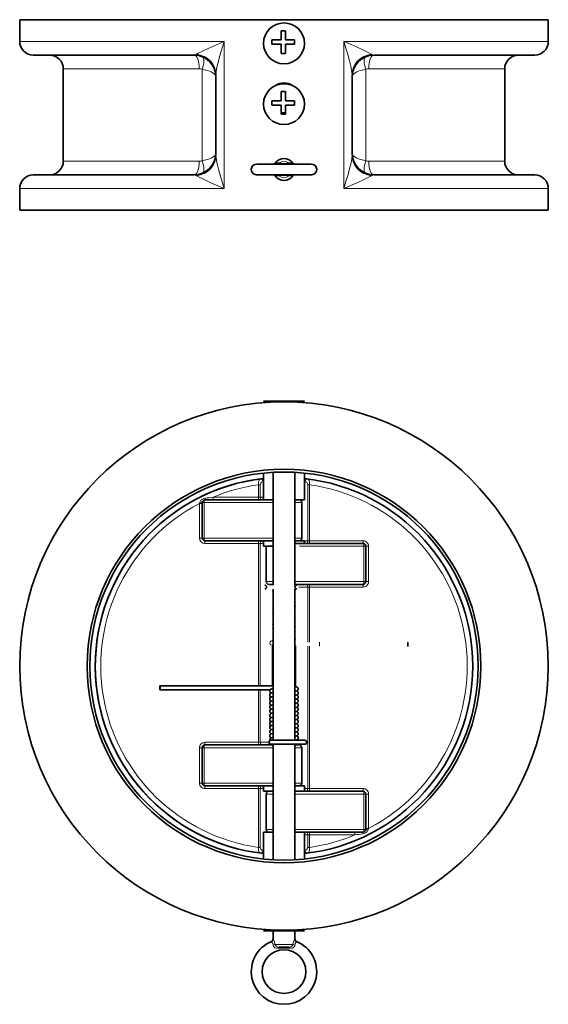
# Model space of a CAD drawing. Extents: x 206 to 964, y 94 to 780.
# Tile 2 of 4: x 498 to 692, y 94 to 455. Entities that reach past the tile are written whole.
import ezdxf

# ---------------------------------------------------------------- set-up
doc = ezdxf.new("R2010")
doc.units = 0

msp = doc.modelspace()

# ---------------------------------------------------------------- linework, layer by layer
at = {"color": 7, "lineweight": 35}
for p, q in [((497.5, 455.5), (679.625488, 455.5)), ((502.5, 442.5), (561.5, 442.5)), ((627.5, 442.5), (675.23761, 442.5)), ((513.5, 437.5), (513.5, 403.5)), ((569.5, 405.725189), (569.5, 435.274811)), ((619.5, 435.274811), (619.5, 405.725189)), ((675.5, 437.5), (675.5, 403.5)), ((502.5, 398.5), (561.5, 398.5)), ((627.5, 398.5), (675.23761, 398.5)), ((497.5, 385.5), (679.625488, 385.5)), ((590.5, 289.273407), (590.5, 247.885773)), ((598.5, 289.273407), (598.5, 247.885773)), ((590.5, 279.135773), (565.5, 279.135773)), ((587.842896, 264.135773), (565.5, 264.135773)), ((623.5, 263.135773), (598.5, 263.135773)), ((590.5, 246.385773), (590.5, 190.885773)), ((598.5, 248.135773), (623.5, 248.135773)), ((598.5, 246.385773), (598.5, 190.885773)), ((565.5, 189.135773), (590.499939, 189.135773)), ((590.5, 189.385773), (590.5, 146.998138)), ((598.5, 189.385773), (598.5, 146.998138)), ((565.5, 174.135773), (590.499939, 174.135773)), ((598.5, 172.135773), (623.5, 172.135773)), ((601.157104, 157.135773), (623.5, 157.135773))]:
    msp.add_line(p, q, dxfattribs=at)
at = {"color": 7, "lineweight": 35, "ltscale": 0.2}
for p, q in [((497.5, 455.5), (497.5, 447.5)), ((691.5, 455.5), (691.5, 447.5)), ((497.5, 393.5), (497.5, 385.5)), ((691.5, 393.5), (691.5, 385.5))]:
    msp.add_line(p, q, dxfattribs=at)
at = {"color": 7, "lineweight": 35, "ltscale": 0.296863}
for p, q in [((679.625488, 455.5), (691.5, 455.5)), ((679.625488, 385.5), (691.5, 385.5))]:
    msp.add_line(p, q, dxfattribs=at)
at = {"color": 7, "lineweight": 35, "ltscale": 0.085}
for p, q in [((593.413452, 451.450775), (593.413452, 448.050781)), ((595.013428, 451.450775), (595.013428, 448.050781)), ((593.413452, 446.450775), (593.413452, 443.050781)), ((595.013428, 446.450775), (595.013428, 443.050781)), ((593.413452, 429.150757), (593.413452, 425.750763)), ((595.013428, 429.150757), (595.013428, 425.750763)), ((593.413452, 424.150757), (593.413452, 420.750763)), ((595.013428, 424.150757), (595.013428, 420.750763))]:
    msp.add_line(p, q, dxfattribs=at)
at = {"color": 7, "lineweight": 35, "ltscale": 0.039999}
for p, q in [((595.013428, 451.450775), (593.413452, 451.450775)), ((595.013428, 443.050781), (593.413452, 443.050781)), ((595.013428, 429.150757), (593.413452, 429.150757)), ((595.013428, 420.750763), (593.413452, 420.750763))]:
    msp.add_line(p, q, dxfattribs=at)
at = {"color": 7, "lineweight": 13}
for p, q in [((497.5, 447.5), (572.596802, 447.5)), ((572.596802, 393.5), (572.596802, 447.5)), ((616.403198, 447.5), (616.403198, 393.5)), ((616.403198, 447.5), (679.625488, 447.5)), ((513.5, 437.5), (563.418579, 437.5)), ((564.466309, 437.286163), (564.466309, 403.713837)), ((624.533691, 437.286163), (624.533691, 403.713837)), ((625.581421, 437.5), (665.584167, 437.5)), ((513.5, 403.5), (563.418579, 403.5)), ((625.581421, 403.5), (665.584167, 403.5)), ((497.5, 393.5), (572.596802, 393.5)), ((616.403198, 393.5), (679.625488, 393.5)), ((603.207092, 264.135773), (603.207092, 284.723572)), ((603.914185, 264.135773), (603.914185, 284.723572)), ((590.5, 278.135773), (565.149109, 278.135773)), ((590.5, 265.135773), (565.149109, 265.135773)), ((585.085815, 210.885773), (585.085815, 263.135773)), ((585.792908, 210.885773), (585.792908, 263.135773)), ((623.850891, 262.135773), (600.217102, 262.135773)), ((598.5, 249.135773), (623.850891, 249.135773)), ((603.207092, 226.95578), (603.207092, 247.135773)), ((603.914185, 226.932571), (603.914185, 247.135773)), ((603.207092, 173.135773), (603.207092, 225.430176)), ((603.914185, 173.135773), (603.914185, 225.419174)), ((565.149109, 188.135773), (590.5, 188.135773)), ((565.149109, 175.135773), (590.5, 175.135773)), ((585.085815, 151.547974), (585.085815, 173.135773)), ((585.792908, 151.547974), (585.792908, 173.135773)), ((598.5, 171.135773), (623.850891, 171.135773)), ((598.5, 158.135773), (623.850891, 158.135773))]:
    msp.add_line(p, q, dxfattribs=at)
at = {"color": 7, "lineweight": 35, "ltscale": 0.085001}
for p, q in [((593.413452, 448.050781), (590.013428, 448.050781)), ((593.413452, 446.450775), (590.013428, 446.450775)), ((598.413452, 448.050781), (595.013428, 448.050781)), ((598.413452, 446.450775), (595.013428, 446.450775)), ((593.413452, 425.750763), (590.013428, 425.750763)), ((593.413452, 424.150757), (590.013428, 424.150757)), ((598.413452, 425.750763), (595.013428, 425.750763)), ((598.413452, 424.150757), (595.013428, 424.150757))]:
    msp.add_line(p, q, dxfattribs=at)
at = {"color": 7, "lineweight": 35, "ltscale": 0.04}
for p, q in [((590.013428, 448.050781), (590.013428, 446.450775)), ((598.413452, 448.050781), (598.413452, 446.450775)), ((590.013428, 425.750763), (590.013428, 424.150757)), ((598.413452, 425.750763), (598.413452, 424.150757))]:
    msp.add_line(p, q, dxfattribs=at)
at = {"color": 7, "lineweight": 13, "ltscale": 0.296863}
for p, q in [((679.625488, 447.5), (691.5, 447.5)), ((679.625488, 393.5), (691.5, 393.5))]:
    msp.add_line(p, q, dxfattribs=at)
at = {"color": 7, "lineweight": 35, "ltscale": 0.28156}
for p, q in [((675.23761, 442.5), (686.5, 442.5)), ((675.23761, 398.5), (686.5, 398.5))]:
    msp.add_line(p, q, dxfattribs=at)
at = {"color": 7, "lineweight": 13, "ltscale": 0.247896}
for p, q in [((665.584167, 437.5), (675.5, 437.5)), ((665.584167, 403.5), (675.5, 403.5))]:
    msp.add_line(p, q, dxfattribs=at)
at = {"color": 7, "lineweight": 35, "ltscale": 0.499605}
msp.add_line((584.5, 402.5), (604.484192, 402.5), dxfattribs=at)
at = {"color": 7, "lineweight": 35, "ltscale": 0.000574}
msp.add_line((584.524292, 402.5), (584.501343, 402.5), dxfattribs=at)
at = {"color": 7, "lineweight": 13, "ltscale": 0.010139}
for p, q in [((592.700012, 402.899994), (592.634094, 402.499817)), ((596.299988, 398.100006), (596.365906, 398.500183))]:
    msp.add_line(p, q, dxfattribs=at)
at = {"color": 7, "lineweight": 13, "ltscale": 0.010138}
for p, q in [((596.300049, 402.899963), (596.365906, 402.499817)), ((592.699951, 398.100037), (592.634094, 398.500183))]:
    msp.add_line(p, q, dxfattribs=at)
at = {"color": 7, "lineweight": 35, "ltscale": 0.001208}
msp.add_line((604.5, 402.5), (604.45166, 402.5), dxfattribs=at)
at = {"color": 7, "lineweight": 35, "ltscale": 0.15506}
msp.add_line((598.313171, 398.5), (604.515564, 398.5), dxfattribs=at)
at = {"color": 7, "lineweight": 35, "ltscale": 0.097607}
for p, q in [((587, 315.398376), (590.904297, 315.398376)), ((602, 120.876633), (598.095703, 120.876633))]:
    msp.add_line(p, q, dxfattribs=at)
at = {"color": 7, "lineweight": 35, "ltscale": 0.018189}
for p, q in [((587.514465, 314.883911), (587, 315.398376)), ((587.514465, 314.883942), (587, 315.398376)), ((601.485535, 314.883911), (602, 315.398376)), ((601.485535, 314.883942), (602, 315.398376))]:
    msp.add_line(p, q, dxfattribs=at)
at = {"color": 7, "lineweight": 35, "ltscale": 0.277393}
for p, q in [((590.904297, 315.398376), (602, 315.398376)), ((598.095703, 120.876633), (587, 120.876633))]:
    msp.add_line(p, q, dxfattribs=at)
at = {"color": 7, "lineweight": 13, "ltscale": 0.005222}
for p, q in [((587.000244, 285.890564), (586.792908, 285.865112)), ((602.207092, 285.865112), (601.999756, 285.890533)), ((586.792908, 150.406433), (587.000244, 150.381012)), ((601.999756, 150.380997), (602.207092, 150.406433))]:
    msp.add_line(p, q, dxfattribs=at)
at = {"color": 7, "lineweight": 35, "ltscale": 0.246355}
for p, q in [((587, 279.135773), (587, 288.98996)), ((602, 279.135773), (602, 288.98996))]:
    msp.add_line(p, q, dxfattribs=at)
at = {"color": 7, "lineweight": 13, "ltscale": 0.017677}
for p, q in [((585.085815, 284.723572), (585.792908, 284.723572)), ((603.207092, 284.723572), (603.914185, 284.723572)), ((585.085815, 280.135773), (585.792908, 280.135773)), ((603.207092, 264.135773), (603.914185, 264.135773)), ((585.085815, 263.135773), (585.792908, 263.135773)), ((603.207092, 247.135773), (603.914185, 247.135773)), ((585.085815, 190.135773), (585.792908, 190.135773)), ((585.085815, 173.135773), (585.792908, 173.135773)), ((603.207092, 173.135773), (603.914185, 173.135773)), ((603.207092, 156.135773), (603.914185, 156.135773)), ((585.085815, 151.547974), (585.792908, 151.547974)), ((603.207092, 151.547974), (603.914185, 151.547974))]:
    msp.add_line(p, q, dxfattribs=at)
at = {"color": 7, "lineweight": 13, "ltscale": 0.114695}
for p, q in [((585.085815, 280.135773), (585.085815, 284.723572)), ((585.792908, 280.135773), (585.792908, 284.723572)), ((603.207092, 151.547974), (603.207092, 156.135773)), ((603.914185, 151.547974), (603.914185, 156.135773))]:
    msp.add_line(p, q, dxfattribs=at)
at = {"color": 7, "lineweight": 35, "ltscale": 0.000345}
msp.add_line((565.499695, 279.135773), (565.485901, 279.135773), dxfattribs=at)
at = {"color": 7, "lineweight": 13, "ltscale": 0.415877}
for p, q in [((585.085815, 280.135773), (568.450745, 280.135773)), ((603.914185, 156.135773), (620.549255, 156.135773))]:
    msp.add_line(p, q, dxfattribs=at)
at = {"color": 7, "lineweight": 13, "ltscale": 0.025}
for p, q in [((568.450745, 280.135773), (568.450745, 279.135773)), ((585.085815, 280.135773), (585.085815, 279.135773)), ((563.5, 277.814606), (564.5, 277.814606)), ((563.5, 265.135773), (564.5, 265.135773)), ((565.5, 264.135773), (565.5, 263.135773)), ((585.085815, 264.135773), (585.085815, 263.135773)), ((603.914185, 264.135773), (603.914185, 263.135773)), ((623.5, 264.135773), (623.5, 263.135773)), ((625.5, 262.135773), (624.5, 262.135773)), ((603.914185, 247.135773), (603.914185, 248.135773)), ((623.5, 247.135773), (623.5, 248.135773)), ((625.5, 249.135773), (624.5, 249.135773)), ((563.5, 188.135773), (564.5, 188.135773)), ((565.5, 190.135773), (565.5, 189.135773)), ((585.085815, 190.135773), (585.085815, 189.135773)), ((563.5, 175.135773), (564.5, 175.135773)), ((565.5, 173.135773), (565.5, 174.135773)), ((585.085815, 173.135773), (585.085815, 174.135773)), ((603.914185, 173.135773), (603.914185, 172.135773)), ((623.5, 173.135773), (623.5, 172.135773)), ((625.5, 171.135773), (624.5, 171.135773)), ((603.914185, 156.135773), (603.914185, 157.135773)), ((620.549255, 156.135773), (620.549255, 157.135773)), ((624.5, 158.45694), (625.5, 158.45694))]:
    msp.add_line(p, q, dxfattribs=at)
at = {"color": 7, "lineweight": 13, "ltscale": 0.030177}
for p, q in [((585.792908, 280.135773), (587, 280.135773)), ((603.207092, 264.135773), (602, 264.135773)), ((587, 263.135773), (585.792908, 263.135773)), ((585.792908, 173.135773), (587, 173.135773)), ((603.207092, 173.135773), (602, 173.135773)), ((603.207092, 156.135773), (602, 156.135773))]:
    msp.add_line(p, q, dxfattribs=at)
at = {"color": 7, "lineweight": 35, "ltscale": 0.0875}
for p, q in [((590.5, 279.135773), (587, 279.135773)), ((602, 279.135773), (598.5, 279.135773)), ((587, 264.135773), (590.5, 264.135773)), ((598.5, 264.135773), (602, 264.135773)), ((587, 262.135773), (590.5, 262.135773)), ((587, 174.135773), (590.5, 174.135773)), ((598.5, 174.135773), (602, 174.135773)), ((587, 172.135773), (590.5, 172.135773)), ((598.5, 172.135773), (602, 172.135773)), ((590.5, 157.135773), (587, 157.135773)), ((602, 157.135773), (598.5, 157.135773))]:
    msp.add_line(p, q, dxfattribs=at)
at = {"color": 7, "lineweight": 35, "ltscale": 0.0375}
for p, q in [((598.5, 279.135773), (600, 279.135773)), ((589, 248.135773), (590.5, 248.135773)), ((598.5, 189.135773), (600, 189.135773)), ((598.5, 174.135773), (600, 174.135773)), ((589, 172.135773), (590.5, 172.135773))]:
    msp.add_line(p, q, dxfattribs=at)
at = {"color": 7, "lineweight": 13, "ltscale": 0.012709}
for p, q in [((563.5, 277.814606), (563.591858, 278.314606)), ((625.5, 158.45694), (625.408142, 157.95694))]:
    msp.add_line(p, q, dxfattribs=at)
at = {"color": 7, "lineweight": 13, "ltscale": 0.316971}
for p, q in [((563.5, 265.135773), (563.5, 277.814606)), ((625.5, 158.45694), (625.5, 171.135773))]:
    msp.add_line(p, q, dxfattribs=at)
at = {"color": 7, "lineweight": 35, "ltscale": 0.325}
for p, q in [((564.5, 265.135773), (564.5, 278.135773)), ((601, 278.135773), (601, 265.135773)), ((588, 262.135773), (588, 249.135773)), ((624.5, 249.135773), (624.5, 262.135773)), ((564.5, 175.135773), (564.5, 188.135773)), ((601, 188.135773), (601, 175.135773)), ((588, 171.135773), (588, 158.135773)), ((624.5, 171.135773), (624.5, 158.135773))]:
    msp.add_line(p, q, dxfattribs=at)
at = {"color": 7, "lineweight": 13, "ltscale": 0.016228}
for p, q in [((565.149109, 278.135773), (564.5, 278.135773)), ((565.149109, 265.135773), (564.5, 265.135773)), ((623.850891, 262.135773), (624.5, 262.135773)), ((623.850891, 249.135773), (624.5, 249.135773)), ((565.149109, 188.135773), (564.5, 188.135773)), ((565.149109, 175.135773), (564.5, 175.135773)), ((623.850891, 171.135773), (624.5, 171.135773)), ((623.850891, 158.135773), (624.5, 158.135773))]:
    msp.add_line(p, q, dxfattribs=at)
at = {"color": 7, "lineweight": 13, "ltscale": 0.325}
for p, q in [((565.149109, 265.135773), (565.149109, 278.135773)), ((623.850891, 249.135773), (623.850891, 262.135773)), ((625.5, 249.135773), (625.5, 262.135773)), ((563.5, 175.135773), (563.5, 188.135773)), ((565.149109, 175.135773), (565.149109, 188.135773)), ((623.850891, 171.135773), (623.850891, 158.135773))]:
    msp.add_line(p, q, dxfattribs=at)
at = {"color": 7, "lineweight": 13, "ltscale": 0.0625}
for p, q in [((598.5, 278.135773), (601, 278.135773)), ((598.5, 265.135773), (601, 265.135773)), ((588, 249.135773), (590.5, 249.135773)), ((598.5, 188.135773), (601, 188.135773)), ((598.5, 175.135773), (601, 175.135773)), ((588, 171.135773), (590.5, 171.135773)), ((588, 158.135773), (590.5, 158.135773))]:
    msp.add_line(p, q, dxfattribs=at)
at = {"color": 7, "lineweight": 35, "ltscale": 0.05}
for p, q in [((587, 264.135773), (587, 262.135773)), ((587, 172.135773), (587, 174.135773)), ((602, 172.135773), (602, 174.135773))]:
    msp.add_line(p, q, dxfattribs=at)
at = {"color": 7, "lineweight": 35, "ltscale": 0.025}
msp.add_line((602, 264.135773), (602, 263.135773), dxfattribs=at)
at = {"color": 7, "lineweight": 13, "ltscale": 0.489645}
for p, q in [((603.914185, 264.135773), (623.5, 264.135773)), ((565.5, 263.135773), (585.085815, 263.135773)), ((603.914185, 247.135773), (623.5, 247.135773)), ((585.085815, 190.135773), (565.5, 190.135773)), ((585.085815, 173.135773), (565.5, 173.135773)), ((603.914185, 173.135773), (623.5, 173.135773))]:
    msp.add_line(p, q, dxfattribs=at)
at = {"color": 7, "lineweight": 35, "ltscale": 0.002186}
for p, q in [((624.360779, 262.644745), (624.401978, 262.567596)), ((564.639221, 174.626801), (564.598022, 174.703934))]:
    msp.add_line(p, q, dxfattribs=at)
at = {"color": 7, "lineweight": 35, "ltscale": 0.001752}
for p, q in [((624.456787, 262.426544), (624.474792, 262.358826)), ((564.543213, 174.844986), (564.525208, 174.912704))]:
    msp.add_line(p, q, dxfattribs=at)
at = {"color": 7, "lineweight": 35, "ltscale": 0.036171}
msp.add_line((589, 248.135773), (590.446838, 248.135773), dxfattribs=at)
at = {"color": 7, "lineweight": 13, "ltscale": 0.00625}
msp.add_line((590.207092, 247.885773), (590.207092, 248.135773), dxfattribs=at)
at = {"color": 7, "lineweight": 35, "ltscale": 0.001166}
msp.add_line((590.446838, 248.135773), (590.493469, 248.135773), dxfattribs=at)
at = {"color": 7, "lineweight": 35, "ltscale": 0.00625}
for p, q in [((590.5, 247.885773), (590.5, 248.135773)), ((590.5, 248.135773), (590.5, 247.885773)), ((590.5, 189.385788), (590.5, 189.135773))]:
    msp.add_line(p, q, dxfattribs=at)
at = {"color": 7, "lineweight": 35, "ltscale": 0.018531}
msp.add_line((590.5, 246.385773), (590.5, 245.644531), dxfattribs=at)
at = {"color": 7, "lineweight": 35, "ltscale": 0.037508}
msp.add_line((598.499695, 248.135773), (600, 248.135773), dxfattribs=at)
at = {"color": 7, "lineweight": 13, "ltscale": 0.080177}
msp.add_line((603.207092, 247.135773), (600, 247.135773), dxfattribs=at)
at = {"color": 7, "lineweight": 35, "ltscale": 0.001919}
msp.add_line((624.397461, 248.694717), (624.361023, 248.627167), dxfattribs=at)
at = {"color": 7, "lineweight": 35, "ltscale": 0.002158}
msp.add_line((624.474792, 248.912781), (624.451965, 248.829529), dxfattribs=at)
at = {"color": 7, "lineweight": 35, "ltscale": 0.035497}
msp.add_line((590.5, 245.564575), (590.5, 244.144684), dxfattribs=at)
at = {"color": 7, "lineweight": 35, "ltscale": 0.035243}
msp.add_line((590.5, 244.054489), (590.5, 242.644775), dxfattribs=at)
at = {"color": 7, "lineweight": 35, "ltscale": 0.035498}
for p, q in [((590.5, 242.564682), (590.5, 241.144745)), ((590.5, 238.064651), (590.5, 236.644745))]:
    msp.add_line(p, q, dxfattribs=at)
at = {"color": 7, "lineweight": 35, "ltscale": 0.035495}
for p, q in [((590.5, 241.064697), (590.5, 239.644913)), ((590.5, 232.064758), (590.5, 230.644974))]:
    msp.add_line(p, q, dxfattribs=at)
at = {"color": 7, "lineweight": 35, "ltscale": 0.035516}
msp.add_line((590.5, 239.56514), (590.5, 238.144516), dxfattribs=at)
at = {"color": 7, "lineweight": 35, "ltscale": 0.035499}
msp.add_line((590.5, 236.564774), (590.5, 235.144806), dxfattribs=at)
at = {"color": 7, "lineweight": 35, "ltscale": 0.0355}
msp.add_line((590.5, 235.064697), (590.5, 233.644699), dxfattribs=at)
at = {"color": 7, "lineweight": 35, "ltscale": 0.035246}
for p, q in [((590.5, 233.55481), (590.5, 232.144974)), ((590.5, 227.554489), (590.5, 226.144638))]:
    msp.add_line(p, q, dxfattribs=at)
at = {"color": 7, "lineweight": 35, "ltscale": 0.035251}
msp.add_line((590.5, 230.554596), (590.5, 229.144562), dxfattribs=at)
at = {"color": 7, "lineweight": 35, "ltscale": 0.035244}
msp.add_line((590.5, 229.054428), (590.5, 227.644684), dxfattribs=at)
at = {"color": 7, "lineweight": 13, "ltscale": 0.374478}
msp.add_line((590.207092, 210.885773), (590.207092, 225.864883), dxfattribs=at)
at = {"color": 7, "lineweight": 35, "ltscale": 0.404755}
msp.add_line((590.5, 226.054657), (590.5, 209.864456), dxfattribs=at)
at = {"color": 7, "lineweight": 35, "ltscale": 0.373537}
msp.add_line((590.5, 210.885773), (590.5, 225.827271), dxfattribs=at)
at = {"color": 7, "lineweight": 35, "ltscale": 0.000333}
msp.add_line((598.717041, 226.76944), (598.704346, 226.773407), dxfattribs=at)
at = {"color": 7, "lineweight": 13, "ltscale": 0.372905}
msp.add_line((598.792908, 210.578064), (598.792908, 225.494278), dxfattribs=at)
at = {"color": 7, "lineweight": 35, "ltscale": 0.383705}
msp.add_line((564.320679, 210.885773), (579.668884, 210.885773), dxfattribs=at)
at = {"color": 7, "lineweight": 35, "ltscale": 0.270778}
msp.add_line((579.668884, 210.885773), (590.5, 210.885773), dxfattribs=at)
at = {"color": 7, "lineweight": 35, "ltscale": 0.383707}
msp.add_line((548.972412, 209.385773), (564.320679, 209.385773), dxfattribs=at)
at = {"color": 7, "lineweight": 35, "ltscale": 0.242188}
msp.add_line((579.668884, 209.385773), (589.356384, 209.385773), dxfattribs=at)
at = {"color": 7, "lineweight": 13, "ltscale": 0.48125}
for p, q in [((585.085815, 190.135773), (585.085815, 209.385773)), ((585.792908, 190.135773), (585.792908, 209.385773))]:
    msp.add_line(p, q, dxfattribs=at)
at = {"color": 7, "lineweight": 35, "ltscale": 0.002275}
msp.add_line((598.590698, 193.888092), (598.500244, 193.87796), dxfattribs=at)
at = {"color": 7, "lineweight": 13, "ltscale": 0.080174}
msp.add_line((585.792908, 190.135773), (588.999878, 190.135773), dxfattribs=at)
at = {"color": 7, "lineweight": 35, "ltscale": 0.018042}
msp.add_line((589.749878, 190.885773), (590.471558, 190.885773), dxfattribs=at)
at = {"color": 7, "lineweight": 35, "ltscale": 0.018142}
msp.add_line((589.749878, 189.385773), (590.475525, 189.392975), dxfattribs=at)
at = {"color": 7, "lineweight": 35, "ltscale": 0.018753}
msp.add_line((589.749878, 189.385773), (590.5, 189.385773), dxfattribs=at)
at = {"color": 7, "lineweight": 35, "ltscale": 0.292107}
for p, q in [((590.471558, 190.885773), (602.155823, 190.885773)), ((590.471558, 189.385773), (602.155823, 189.385773))]:
    msp.add_line(p, q, dxfattribs=at)
at = {"color": 7, "lineweight": 13, "ltscale": 0.006251}
msp.add_line((598.792908, 189.135773), (598.792908, 189.385803), dxfattribs=at)
at = {"color": 7, "lineweight": 35, "ltscale": 0.246354}
for p, q in [((587, 157.135773), (587, 147.281631)), ((602, 157.135773), (602, 147.281616))]:
    msp.add_line(p, q, dxfattribs=at)
at = {"color": 7, "lineweight": 35, "ltscale": 0.000352}
msp.add_line((623.5, 157.135773), (623.514099, 157.135773), dxfattribs=at)
at = {"color": 7, "lineweight": 13, "ltscale": 0.001763}
msp.add_line((572.528137, 123.657097), (572.596802, 123.641068), dxfattribs=at)
at = {"color": 7, "lineweight": 13, "ltscale": 0.001492}
msp.add_line((616.403198, 123.641068), (616.461304, 123.65461), dxfattribs=at)
at = {"color": 7, "lineweight": 35, "ltscale": 0.018075}
for p, q in [((587.51123, 121.387871), (587, 120.876633)), ((601.48877, 121.387871), (602, 120.876633))]:
    msp.add_line(p, q, dxfattribs=at)
at = {"color": 7, "lineweight": 35, "ltscale": 0.07435}
for p, q in [((590.5, 120.876656), (590.5, 117.902672)), ((598.5, 120.876656), (598.5, 117.902672))]:
    msp.add_line(p, q, dxfattribs=at)
at = {"color": 7, "lineweight": 13, "ltscale": 0.163168}
msp.add_line((597.763367, 115.902588), (591.236633, 115.902588), dxfattribs=at)
at = {"color": 7, "lineweight": 35, "ltscale": 0.090001}
msp.add_line((596.300049, 114.902588), (592.700012, 114.902588), dxfattribs=at)
at = {"color": 7, "lineweight": 13}
for points in [[(572.596802, 447.5), (567.984802, 445.516479), (564.82959, 444.069214), (563.602173, 443.46225), (563.046387, 443.167206), (562.431091, 442.798004)], [(572.596802, 447.5), (571.368591, 443.629089), (570.872742, 441.933319), (570.416565, 440.255005), (570.010864, 438.592499), (569.760071, 437.39389), (569.574707, 436.252319), (569.509827, 435.585907), (569.5, 435.274811)], [(619.5, 435.274811), (619.440735, 436.127533), (619.333862, 436.867218), (619.030029, 438.409943), (618.420959, 440.869598), (617.885742, 442.772461), (617.307922, 444.686218), (616.403198, 447.5)], [(626.568909, 442.798004), (626.22052, 443.016205), (625.348572, 443.487488), (623.470337, 444.400604), (621.348328, 445.368164), (619.131775, 446.340454), (616.403198, 447.5)], [(569.5, 434.5), (569.478149, 434.721558), (569.412842, 434.941589), (569.304749, 435.158661), (569.15509, 435.371399), (568.736877, 435.778748), (568.173401, 436.15448), (567.718262, 436.387451), (567.210693, 436.600891), (566.567261, 436.821381), (565.871704, 437.01239), (564.466309, 437.286133)], [(619.5, 434.5), (619.521851, 434.721558), (619.587158, 434.941589), (619.695251, 435.158661), (619.84491, 435.371399), (620.263123, 435.778748), (620.826599, 436.15448), (621.281738, 436.387451), (621.789307, 436.600891), (622.432739, 436.821381), (623.128296, 437.01239), (624.533691, 437.286133)], [(569.5, 406.5), (569.478149, 406.278442), (569.412842, 406.058411), (569.304749, 405.841339), (569.15509, 405.628601), (568.736877, 405.221252), (568.173401, 404.84549), (567.718262, 404.612549), (567.210693, 404.399109), (566.567261, 404.178619), (565.871704, 403.98761), (564.466309, 403.713837)], [(569.5, 405.725189), (569.559082, 404.87439), (569.730042, 403.767365), (569.973267, 402.57547), (570.57843, 400.132568), (571.300354, 397.598389), (572.596802, 393.5)], [(616.403198, 393.5), (617.233032, 396.073608), (618.002747, 398.630829), (618.693115, 401.173706), (618.987549, 402.400299), (619.239563, 403.604248), (619.425049, 404.745789), (619.490112, 405.413147), (619.5, 405.725189)], [(619.5, 406.5), (619.521851, 406.278442), (619.587158, 406.058411), (619.695251, 405.841339), (619.84491, 405.628601), (620.263123, 405.221252), (620.826599, 404.84549), (621.281738, 404.612549), (621.789307, 404.399109), (622.432739, 404.178619), (623.128296, 403.98761), (624.533691, 403.713837)], [(591.236633, 402.81311), (591.339539, 402.900482), (591.431274, 402.931183), (591.651245, 402.936096), (592.04425, 402.880127), (592.700012, 402.899994)], [(596.300049, 402.899963), (595.278625, 402.769318), (594.663147, 402.737549), (594.048157, 402.747406), (593.376526, 402.803864), (592.699951, 402.899963)], [(596.300049, 402.899994), (596.984558, 402.883728), (597.301392, 402.930786), (597.546387, 402.935089), (597.649109, 402.905853), (597.763367, 402.81311)], [(562.431091, 398.201996), (562.778809, 397.984192), (563.649719, 397.513397), (564.901062, 396.896606), (567.630432, 395.641235), (572.596802, 393.5)], [(592.699951, 398.100006), (592.015442, 398.116272), (591.698608, 398.069214), (591.453613, 398.064911), (591.350891, 398.094147), (591.236633, 398.18689)], [(592.699951, 398.100037), (593.721375, 398.230682), (594.336853, 398.262451), (594.951843, 398.252594), (595.623474, 398.196136), (596.300049, 398.100037)], [(597.763367, 398.18689), (597.660461, 398.099518), (597.568726, 398.068817), (597.348755, 398.063904), (596.95575, 398.119873), (596.299988, 398.100006)], [(616.403198, 393.5), (620.985413, 395.470337), (623.161377, 396.455444), (625.111328, 397.392029), (626.027039, 397.873474), (626.568848, 398.201996)], [(585.962524, 286.857483), (585.812317, 286.81604), (585.669678, 286.731323), (585.419434, 286.445984), (585.28009, 286.169647), (585.174988, 285.844299), (585.106689, 285.481934), (585.085815, 284.723572)], [(586.792908, 285.865112), (586.567017, 285.810608), (586.207703, 285.599091), (585.958923, 285.303894), (585.820374, 284.962585), (585.792908, 284.723572)], [(603.207092, 284.723572), (603.195557, 284.878235), (603.117065, 285.154968), (602.961426, 285.420502), (602.80011, 285.592285), (602.615723, 285.725037), (602.415588, 285.816742), (602.207092, 285.865112)], [(603.914185, 284.723572), (603.91394, 285.278107), (603.835938, 285.799561), (603.684265, 286.252319), (603.453308, 286.616608), (603.315186, 286.742615), (603.165771, 286.825012), (603.037476, 286.857483)], [(565.655823, 279.772552), (565.090576, 279.636902), (564.571533, 279.403198), (564.272522, 279.208313), (564.022217, 278.993469), (563.836243, 278.782654), (563.706055, 278.585571), (563.592834, 278.318665), (563.591858, 278.314606)], [(564.5, 278.135773), (564.544739, 278.434784), (564.636169, 278.647278), (564.775879, 278.83606), (564.963989, 278.98999), (565.185303, 279.090942), (565.485901, 279.135773)], [(564.5, 278.135773), (564.49939, 278.138763), (564.494568, 278.145081), (564.484985, 278.151825), (564.452026, 278.166626), (564.115967, 278.250153), (563.591858, 278.314606)], [(590.296448, 227.36908), (590.112976, 227.40596), (589.921021, 227.394165), (589.723511, 227.325562), (589.550049, 227.202072), (589.411682, 227.023834), (589.331421, 226.810989), (589.314697, 226.658844)], [(607.529602, 226.885727), (607.527771, 226.885376), (607.524109, 226.882492), (607.520447, 226.876694), (607.513306, 226.856598), (607.490234, 226.69455), (607.470581, 226.135773)], [(607.470581, 226.135773), (607.49762, 225.505249), (607.51416, 225.411911), (607.523438, 225.389877), (607.527527, 225.386261), (607.529602, 225.385818)], [(623.344177, 156.498993), (623.909424, 156.634659), (624.428467, 156.868347), (624.727478, 157.063232), (624.977783, 157.278076), (625.163757, 157.488907), (625.293945, 157.685989), (625.407166, 157.952896), (625.408142, 157.95694)], [(624.499023, 158.091782), (624.44397, 157.801666), (624.307373, 157.536407), (624.149475, 157.364517), (623.952576, 157.235306), (623.735718, 157.159698), (623.514099, 157.135773)], [(624.5, 158.135773), (624.50061, 158.132782), (624.505432, 158.126465), (624.515015, 158.11972), (624.547974, 158.104919), (624.884033, 158.021408), (625.408142, 157.95694)], [(585.085815, 151.547974), (585.08606, 150.993439), (585.164063, 150.472015), (585.315735, 150.019241), (585.546692, 149.654953), (585.684814, 149.528961), (585.834229, 149.446564), (585.962524, 149.414063)], [(585.792908, 151.547974), (585.804443, 151.393311), (585.882935, 151.116577), (586.038574, 150.851044), (586.19989, 150.67926), (586.384277, 150.546509), (586.584412, 150.454803), (586.792908, 150.406433)], [(602.207092, 150.406433), (602.432983, 150.460938), (602.792297, 150.672455), (603.041077, 150.967651), (603.179626, 151.30896), (603.207092, 151.547974)], [(603.037476, 149.414063), (603.187683, 149.455505), (603.330322, 149.540222), (603.580566, 149.825546), (603.719971, 150.10202), (603.825073, 150.42746), (603.893311, 150.789673), (603.914185, 151.547974)], [(589.884583, 116.979591), (590.073853, 116.73983), (590.277771, 116.416878), (590.372681, 116.219696), (590.481445, 115.889427), (590.521484, 115.655701)], [(590.5, 117.902672), (590.874512, 117.154549), (591.005005, 116.817467), (591.16748, 116.259361), (591.236633, 115.902588)], [(591.236633, 115.902588), (591.384705, 115.573166), (591.600891, 115.288582), (591.860962, 115.082069), (592.075012, 114.984108), (592.298157, 114.929543), (592.700012, 114.902588)], [(596.300049, 114.902588), (596.65271, 114.922333), (596.986633, 115.006981), (597.298096, 115.194618), (597.513123, 115.421371), (597.682922, 115.699547), (597.763367, 115.902588)], [(597.763367, 115.902588), (597.904114, 116.534035), (598.104553, 117.104408), (598.23468, 117.397789), (598.5, 117.902672)], [(598.478516, 115.655701), (598.552979, 116.016502), (598.634827, 116.237335), (598.839478, 116.613808), (599.115417, 116.979591)], [(590.521484, 115.655701), (590.634277, 115.248695), (590.870728, 114.902267), (591.194214, 114.66066), (591.568176, 114.524635), (591.902527, 114.475876), (592.126831, 114.467842), (592.568298, 114.487968)], [(596.431702, 114.487968), (596.931946, 114.468452), (597.389526, 114.515396), (597.613098, 114.57695), (597.925903, 114.732216), (598.224731, 115.013725), (598.419128, 115.383545), (598.478516, 115.655701)]]:
    msp.add_lwpolyline(points, dxfattribs=at)
at = {"color": 7, "lineweight": 35}
for points in [[(590.686829, 402.5), (590.871399, 402.534424), (591.120972, 402.68338), (591.236633, 402.81311)], [(597.763367, 402.81311), (597.973694, 402.61087), (598.243652, 402.505524), (598.313171, 402.5)], [(584.342468, 398.506226), (584.841431, 398.5), (590.686829, 398.5)], [(604.657532, 398.506226), (601.108643, 398.5), (584.501038, 398.5)], [(591.236633, 398.18689), (591.026306, 398.38913), (590.756348, 398.494476), (590.686829, 398.5)], [(598.313171, 398.5), (598.128601, 398.465576), (597.879028, 398.31662), (597.763367, 398.18689)], [(548.972412, 210.885773), (561.762634, 210.885773), (563.041626, 210.885773), (564.320129, 210.878571)], [(590.5, 209.864548), (589.966736, 209.785797), (589.626587, 209.657379), (589.382385, 209.426117), (589.262573, 209.134308), (589.25, 208.996231)], [(598.499756, 210.614471), (599.027588, 210.536987), (599.367981, 210.410614), (599.615906, 210.178513), (599.737183, 209.884827), (599.749939, 209.746201)], [(599.749939, 209.746201), (599.694824, 209.461411), (599.497192, 209.177628), (599.213074, 209.008179), (598.831482, 208.919891), (598.500427, 208.878006)], [(564.320129, 209.392975), (565.59967, 209.385773), (568.797241, 209.385773), (577.11084, 209.385773), (578.389893, 209.385773), (579.668396, 209.392975)], [(590.499329, 208.364426), (589.969666, 208.286484), (589.631897, 208.160736), (589.383789, 207.928635), (589.262451, 207.635117), (589.249695, 207.496231)], [(589.249695, 207.496231), (589.310608, 207.197449), (589.458923, 206.970581), (589.704224, 206.79303), (589.82251, 206.745712)], [(589.25, 208.996231), (589.311279, 208.69664), (589.460449, 208.469284), (589.706116, 208.292236), (589.821838, 208.245972)], [(589.735413, 206.713562), (589.466919, 206.529968), (589.290771, 206.242294), (589.25, 205.996231)], [(590.5, 206.864456), (589.974304, 206.787399), (589.735413, 206.713562)], [(599.750244, 208.246185), (599.69165, 207.952896), (599.549316, 207.729523), (599.30835, 207.549133), (598.953186, 207.440338), (598.5, 207.377975)], [(599.750183, 206.74614), (599.695313, 206.461914), (599.562927, 206.244797), (599.327637, 206.058929), (599.013428, 205.952255), (598.500305, 205.877914)], [(599.177734, 208.996613), (599.483459, 208.826904), (599.676819, 208.5728), (599.750244, 208.246185)], [(599.178467, 207.496338), (599.459229, 207.34729), (599.661377, 207.103561), (599.749451, 206.779739), (599.750183, 206.74614)], [(590.49939, 205.36441), (589.983215, 205.289337), (589.685303, 205.190033), (589.446655, 205.008484), (589.307312, 204.78714), (589.249695, 204.496185)], [(589.249695, 204.496185), (589.321899, 204.172058), (589.508179, 203.922501), (589.79303, 203.755875), (589.822327, 203.745712)], [(590.500183, 203.864517), (589.981384, 203.78894), (589.683533, 203.688995), (589.445251, 203.506607), (589.280762, 203.210861), (589.249939, 202.99617)], [(589.249939, 202.99617), (589.322876, 202.670471), (589.511414, 202.4198), (589.796387, 202.254684), (589.821838, 202.24588)], [(589.25, 205.996231), (589.310852, 205.697586), (589.46167, 205.468338), (589.768738, 205.265076), (589.822266, 205.245834)], [(599.215454, 204.509109), (598.857056, 204.423843), (598.499695, 204.377869)], [(599.750427, 203.746231), (599.679016, 203.423965), (599.494995, 203.175339), (599.210876, 203.007309), (598.825439, 202.918961), (598.500488, 202.877991)], [(598.659546, 204.596069), (599.101013, 204.519409), (599.407837, 204.385391), (599.608521, 204.189636), (599.736938, 203.888763), (599.750427, 203.746231)], [(599.178589, 202.996262), (599.475586, 202.833679), (599.650574, 202.622879), (599.746643, 202.317673), (599.75, 202.246201)], [(599.179016, 205.996201), (599.472778, 205.836105), (599.65094, 205.622391), (599.746704, 205.317596), (599.75, 205.246231)], [(599.75, 205.246231), (599.679932, 204.926697), (599.499512, 204.679779), (599.269958, 204.531189), (599.210632, 204.507965)], [(590.499451, 200.86441), (589.969788, 200.786484), (589.63147, 200.660477), (589.383789, 200.428604), (589.26239, 200.135132), (589.249634, 199.996231)], [(589.249634, 199.996231), (589.310425, 199.697754), (589.46106, 199.468628), (589.768127, 199.265228), (589.821655, 199.245972)], [(590.499939, 202.364548), (589.982361, 202.289276), (589.68219, 202.188507), (589.444763, 202.00618), (589.279846, 201.708176), (589.249878, 201.496246)], [(589.249878, 201.496246), (589.321655, 201.173065), (589.508118, 200.922775), (589.793457, 200.755814), (589.821533, 200.746094)], [(590.499634, 199.36441), (589.973877, 199.287292), (589.637939, 199.164078), (589.385986, 198.93129), (589.262939, 198.636108), (589.25, 198.496185)], [(599.75, 202.246201), (599.676941, 201.920349), (599.488525, 201.669907), (599.179016, 201.496292), (598.762085, 201.409821), (598.499939, 201.37796)], [(599.750305, 200.74617), (599.695618, 200.462418), (599.498474, 200.178513), (599.214539, 200.008621), (598.825134, 199.9189), (598.5, 199.877945)], [(599.750122, 199.246155), (599.69281, 198.9561), (599.554077, 198.734833), (599.315186, 198.552567), (598.971375, 198.443726), (598.5, 198.377884)], [(599.177734, 201.496628), (599.457458, 201.348846), (599.660095, 201.106247), (599.747253, 200.814529), (599.750305, 200.74617)], [(599.177917, 199.996506), (599.487549, 199.82341), (599.67688, 199.572342), (599.750122, 199.246155)], [(590.499634, 196.364441), (589.970215, 196.28653), (589.673462, 196.18399), (589.438599, 195.999268), (589.279724, 195.707825), (589.249756, 195.496185)], [(589.249756, 195.496185), (589.320618, 195.175079), (589.502991, 194.927277), (589.787109, 194.758087), (589.822449, 194.745728)], [(589.25, 198.496185), (589.310547, 198.198395), (589.457764, 197.972137), (589.702148, 197.794113), (589.822327, 197.74585)], [(590.114746, 197.813965), (589.749268, 197.719391), (589.46698, 197.529999), (589.290771, 197.242279), (589.25, 196.996216)], [(589.25, 196.996216), (589.311462, 196.696259), (589.46106, 196.468658), (589.707764, 196.291489), (589.822754, 196.245728)], [(590.499573, 196.354218), (590.399902, 196.340439), (590.379395, 196.340012), (590.366638, 196.343094), (590.360291, 196.34317)], [(599.750061, 197.74617), (599.691956, 197.454086), (599.547485, 197.227631), (599.311157, 197.050552), (598.976074, 196.944656), (598.499817, 196.877838)], [(599.750061, 196.246246), (599.692627, 195.95578), (599.55249, 195.733459), (599.313354, 195.551743), (598.965637, 195.442719), (598.499939, 195.377899)], [(599.177917, 198.49649), (599.488892, 198.32222), (599.677063, 198.071869), (599.750061, 197.74617)], [(599.180237, 195.49588), (599.464172, 195.343048), (599.651367, 195.122345), (599.74707, 194.817612), (599.750427, 194.746262)], [(590.500061, 191.864471), (589.967896, 191.786041), (589.627258, 191.657928), (589.382141, 191.426147), (589.26239, 191.134674), (589.249695, 190.996246)], [(590.5, 194.864502), (589.965698, 194.785507), (589.624939, 194.656372), (589.381958, 194.425476), (589.262451, 194.134003), (589.249878, 193.99614)], [(589.249878, 193.99614), (589.322876, 193.670349), (589.511536, 193.419632), (589.821533, 193.245956)], [(590.499512, 193.364502), (589.991638, 193.291229), (589.693665, 193.194214), (589.452698, 193.014694), (589.309082, 192.791016), (589.249878, 192.496246)], [(589.249878, 192.496246), (589.32074, 192.175079), (589.503235, 191.9272), (589.787354, 191.758057), (589.821045, 191.746246)], [(599.75, 193.246216), (599.679321, 192.925461), (599.497498, 192.678024), (599.192688, 192.500992), (598.785095, 192.413086), (598.500732, 192.378067)], [(599.750366, 191.74617), (599.680115, 191.426407), (599.499146, 191.179108), (599.215454, 191.008972), (598.833252, 190.920105), (598.589355, 190.887939)], [(599.750427, 194.746262), (599.680298, 194.426712), (599.499878, 194.179779), (599.216309, 194.009323), (598.835693, 193.920517), (598.677429, 193.89859), (598.649048, 193.89505), (598.620239, 193.891571), (598.596375, 193.89296)], [(599.177429, 192.496719), (599.440308, 192.362106), (599.650208, 192.124176), (599.746948, 191.817871), (599.750366, 191.74617)], [(599.178345, 193.996277), (599.462463, 193.843964), (599.650513, 193.62291), (599.746643, 193.317688), (599.75, 193.246216)]]:
    msp.add_lwpolyline(points, dxfattribs=at)
for centre, radius in [((594.5, 446.799988), 7.5), ((594.5, 424.5), 7.5), ((594.5, 218.135773), 97), ((594.5, 218.135773), 72.25), ((594.5, 218.135773), 71.25), ((594.5, 105.90258), 8.000025)]:
    msp.add_circle(centre, radius, dxfattribs=at)
for centre, radius, start, end in [((502.5, 447.5), 5, 180.000005, 269.999997), ((686.5, 447.5), 5, 269.999997, 0), ((508.5, 437.5), 5, 360, 90.000003), ((561.5, 434.5), 8, 0, 90.000003), ((627.5, 434.5), 8, 90.000003, 179.999995), ((680.5, 437.5), 5, 90.000003, 179.999995), ((594.5, 426.994324), 5.305359, 55.736143, 124.263858), ((594.5, 426.590912), 5.290917, 258.149421, 275.569026), ((561.5, 406.5), 8, 270.000004, 359.999999), ((627.5, 406.5), 8, 180.000005, 269.999997), ((508.5, 403.5), 5.000002, 270.173238, 359.999979), ((584.5, 400.5), 2, 90.000003, 265.48249), ((594.5, 400.5), 4, 35.329461, 144.67051), ((604.5, 400.5), 2, 274.517512, 90.000003), ((680.5, 403.5), 5.000002, 180.000022, 269.826839), ((502.5, 393.5), 5, 90.000003, 179.999995), ((594.5, 400.5), 4, 215.329463, 324.670512), ((686.5, 393.5), 5, 360, 90.000003), ((594.5, 218.135773), 69.25, 96.217503, 263.782497), ((594.5, 218.135773), 69.25, 97.081741, 263.783234), ((594.5, 218.135773), 69.25, 96.216718, 97.081741), ((594.5, 218.135773), 69.25, 276.217512, 83.782488), ((565.5, 278.135773), 1, 90.000003, 180.000005), ((600, 278.135773), 1, 360, 90.000003), ((565.5, 265.135773), 1, 180.000005, 269.999997), ((600, 265.135773), 1, 269.999997, 0), ((623.5, 262.135773), 1, 30.596573, 90.000003), ((623.5, 262.135773), 1, 16.910114, 25.58596), ((623.5, 262.135773), 1, 0, 12.891307), ((589, 249.135773), 1, 180.000005, 269.999997), ((599.25, 247.135773), 0.749999, 90.000112, 180.000132), ((599.25, 247.135773), 0.749999, 179.999896, 269.999888), ((598.937988, 245.498856), 0.663955, 116.247935, 131.27293), ((598.909546, 246.849823), 0.611731, 229.271941, 251.662647), ((623.5, 249.135773), 1, 269.999997, 329.421106), ((623.5, 249.135773), 1, 333.82191, 342.163289), ((623.5, 249.135773), 1, 347.11151, 360), ((590.086365, 244.784302), 0.621104, 48.253012, 71.561647), ((590.088562, 241.788071), 0.616966, 48.196154, 71.592827), ((590.060486, 243.147583), 0.667751, 295.373966, 311.157187), ((590.058899, 244.649323), 0.670202, 296.020334, 311.191642), ((590.154541, 243.377838), 0.505855, 46.990482, 66.88878), ((590.056396, 246.153427), 0.675094, 296.560165, 311.08809), ((598.940674, 242.493805), 0.669467, 115.513785, 131.240295), ((598.912781, 243.856689), 0.619389, 228.14425, 251.531637), ((598.937317, 243.99826), 0.664176, 114.491879, 131.17601), ((598.911743, 245.354767), 0.616964, 228.161216, 251.601906), ((590.085876, 238.783188), 0.622493, 48.35998, 71.538165), ((590.087463, 240.286896), 0.618431, 48.181889, 71.556422), ((590.063477, 240.142883), 0.662145, 294.057843, 311.169776), ((590.0672, 241.636719), 0.655152, 296.050216, 311.405735), ((598.915649, 239.361847), 0.625057, 228.205558, 251.464046), ((598.940857, 239.493576), 0.669737, 116.194522, 131.186405), ((598.913086, 240.857574), 0.620229, 228.254161, 251.536685), ((598.913757, 242.358185), 0.620961, 228.24281, 251.547961), ((598.910156, 241.040421), 0.614321, 108.355637, 131.85896), ((590.085632, 237.283112), 0.622432, 48.276675, 71.545528), ((590.085876, 235.783463), 0.622196, 48.354116, 71.536587), ((590.086426, 237.107529), 0.620408, 288.485775, 311.739437), ((590.062012, 238.645508), 0.665407, 294.548633, 311.204637), ((590.057495, 235.651886), 0.673017, 296.158447, 311.076998), ((598.911438, 236.354568), 0.616897, 227.922037, 251.607527), ((598.911987, 237.855164), 0.617414, 228.12992, 251.600725), ((598.934143, 238.004227), 0.657346, 114.233889, 131.330563), ((598.938293, 236.498169), 0.664742, 116.459124, 131.23994), ((598.815308, 235.259933), 0.37526, 108.098781, 116.872309), ((590.08667, 232.785461), 0.619914, 48.163175, 71.54212), ((590.085876, 231.283783), 0.621872, 48.266283, 71.518815), ((590.089539, 234.28981), 0.615014, 48.116343, 71.6354), ((590.065308, 232.639023), 0.658033, 294.758047, 311.34763), ((590.065369, 234.139114), 0.658194, 296.047914, 311.314196), ((598.911438, 233.538177), 0.616805, 108.395054, 131.89221), ((598.942078, 231.991394), 0.672528, 116.50367, 131.110167), ((598.914429, 233.360092), 0.622838, 228.296222, 251.517191), ((598.914429, 234.859604), 0.62252, 228.276728, 251.513011), ((590.084656, 231.11142), 0.624378, 288.492298, 311.681336), ((590.087158, 228.285782), 0.619436, 48.215828, 71.593729), ((590.087158, 229.785767), 0.619632, 48.316243, 71.560486), ((590.088623, 229.604294), 0.616622, 288.392338, 311.770006), ((598.911865, 228.855301), 0.617554, 228.063107, 251.594058), ((598.912903, 230.356781), 0.61937, 228.124961, 251.564661), ((598.937866, 228.998886), 0.663892, 116.271909, 131.26024), ((598.913635, 231.858658), 0.621488, 228.291113, 251.528229), ((598.94519, 230.48645), 0.678, 115.31239, 131.004627), ((598.940796, 227.493362), 0.670095, 116.071442, 131.072382), ((590.141907, 226.925659), 0.469516, 70.788477, 79.607945), ((590.085083, 226.611221), 0.624164, 288.527637, 311.572781), ((590.058411, 228.150269), 0.671249, 295.855733, 311.17706), ((598.923096, 227.37294), 0.638436, 228.425135, 249.955728), ((598.235657, 212.750778), 2.37714, 276.3838, 281.698602), ((598.236694, 209.744019), 2.370381, 276.381252, 281.698069), ((590.76123, 201.510376), 2.358161, 96.361429, 101.706933), ((590.763733, 202.994904), 2.373796, 96.388128, 101.678), ((598.243835, 206.70813), 2.33376, 276.299884, 281.706791), ((598.239197, 208.230118), 2.356217, 276.366745, 281.69671), ((590.760254, 198.516098), 2.352456, 96.352427, 101.706803), ((590.764954, 199.989197), 2.379643, 96.39086, 101.673533), ((591.221558, 190.82695), 7.074248, 95.85928, 99.001092), ((598.236633, 200.744217), 2.37061, 276.37781, 281.695631), ((598.233093, 199.272156), 2.398633, 276.388205, 281.632875), ((598.915161, 196.160645), 0.875995, 49.437944, 72.579728), ((598.981689, 196.244873), 0.768453, 0.102004, 49.121409), ((590.761597, 189.508224), 2.360437, 96.362938, 101.698764), ((590.759583, 192.511551), 2.356724, 96.333767, 101.665925), ((590.762207, 191.00647), 2.362169, 96.372173, 101.703545), ((598.237671, 196.242538), 2.368604, 276.362278, 281.661521), ((565.5, 188.135773), 1, 90.000003, 180.000005), ((589.749878, 190.135757), 0.750008, 89.999326, 179.999322), ((589.749878, 190.135788), 0.750008, 180.000692, 270.000674), ((590.013245, 190.996353), 0.763538, 180.007863, 200.150856), ((598.895813, 190.11908), 0.921532, 56.296871, 72.079922), ((600, 188.135773), 1, 360, 90.000003), ((565.5, 175.135773), 1, 180.000005, 192.891308), ((565.5, 175.135773), 1, 196.910109, 205.585966), ((565.5, 175.135773), 1, 210.596579, 269.999997), ((600, 175.135773), 1, 269.999997, 0), ((589, 171.135773), 1, 90.000003, 179.999995), ((623.5, 171.135773), 1, 0, 90.000003), ((589, 158.135773), 1, 180.000005, 269.999997), ((623.5, 158.135773), 1, 269.999997, 360), ((594.5, 105.902573), 12.000038, 112.619369, 67.382562), ((589.5, 117.902672), 1, 292.619146, 0.000005), ((599.5, 117.902672), 1, 180.000005, 247.380863)]:
    msp.add_arc(centre, radius, start, end, dxfattribs=at)
at = {"color": 7, "lineweight": 13}
for centre, radius, start, end in [((561.495605, 444.112549), 1.612878, 270.155828, 305.437949), ((627.504395, 444.112549), 1.612878, 234.562046, 269.844167), ((563.416504, 434.817627), 2.682409, 66.961249, 89.955026), ((625.583496, 434.817688), 2.682354, 90.045293, 113.039556), ((563.416504, 406.182312), 2.682354, 270.045295, 293.039551), ((594.5, 400.5), 3, 53.129409, 126.870286), ((625.583496, 406.182373), 2.682409, 246.961244, 269.955041), ((561.495605, 396.887451), 1.612871, 54.561962, 89.844254), ((594.5, 400.5), 3, 233.129414, 306.870284), ((627.504395, 396.887451), 1.612871, 90.155744, 125.438036), ((594.5, 218.135773), 67.25, 98.047167, 112.78966), ((594.5, 218.135773), 67.25, 297.449496, 81.952831), ((607.622986, -32.194077), 314.776771, 97.148677, 97.661692), ((594.5, 218.135773), 67.25, 117.449501, 261.952833), ((565.5, 265.135773), 2, 180.000005, 269.999997), ((623.5, 262.135773), 2, 360, 90.000003), ((623.5, 249.135773), 2, 269.999984, 0), ((590.055664, 226.64856), 0.740673, 179.20411, 251.001697), ((565.5, 188.135773), 2, 90.000003, 179.999995), ((565.5, 175.135773), 2, 180.000005, 270.000018), ((623.5, 171.135773), 2, 360, 90.000003), ((594.5, 218.135773), 67.25, 278.047169, 292.789654), ((581.40564, 468.253479), 314.562714, 277.14831, 277.661667), ((594.5, 91.558861), 23.010197, 85.18435, 94.815655)]:
    msp.add_arc(centre, radius, start, end, dxfattribs=at)
for centre, major_axis, ratio, start_param, end_param in [((561.5, 437.5), (0, 5), 0.383721, 4.7123889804, 6.2831833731), ((561.5, 435.274811), (8, 0), 0.946834, 0.0000010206, 1.4541429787), ((562.612366, 437.286163), (-1.853943, -4.643585), 0.347657, 1.7087157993, 3.1415926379), ((627.5, 435.274811), (8, 0), 0.946834, 1.6874509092, 3.1415930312), ((626.387634, 437.286163), (1.853943, -4.643585), 0.347657, 3.1415926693, 4.5744695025), ((627.5, 437.5), (0, 5), 0.383721, 0.0000015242, 1.5707963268), ((561.5, 405.725189), (8, 0), 0.946834, 4.8290431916, 6.2831853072), ((627.5, 405.725189), (8, 0), 0.946834, 3.1415927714, 4.5957348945), ((561.5, 403.5), (0, 5), 0.383721, 3.1415941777, 4.7123889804), ((562.612366, 403.713837), (1.853943, -4.643585), 0.347657, 0.0000000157, 1.432876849), ((626.387634, 403.713837), (-1.853943, -4.643585), 0.347657, 4.8503084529, 6.2831852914), ((627.5, 403.5), (0, 5), 0.383721, 1.5707963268, 3.1415907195), ((586.085815, 285.865112), (0.123291, -0.992371), 0.704393, 1.483508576, 3.141589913), ((602.914185, 285.865112), (-0.123291, -0.992371), 0.704394, 3.141594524, 4.7996765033), ((565.5, 278.135773), (0, 1), 0.350887, 0, 1.5707963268), ((565.485901, 280.135773), (0, -1), 0.18243, 6.2831845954, 7.4822690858), ((586.5, 280.135773), (0, 1), 0.707107, 1.5707963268, 3.1415926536), ((565.5, 265.135773), (0, -1), 0.350887, 4.7123889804, 6.2831853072), ((586.5, 263.135773), (0, 1), 0.707107, 0, 1.5707963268), ((602.5, 264.135773), (0, 1), 0.707107, 3.1415926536, 4.7123889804), ((623.5, 262.135773), (0, -1), 0.350887, 1.5707963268, 3.1415926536), ((598.085815, 247.135773), (0, -1), 0.707107, 2.4203119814, 2.5166637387), ((602.5, 247.135773), (0, -1), 0.707107, 1.5707963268, 3.1415926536), ((623.5, 249.135773), (0, -1), 0.350887, 0, 1.5707963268), ((565.5, 188.135773), (0, -1), 0.350887, 3.1415926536, 4.7123889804), ((586.5, 190.135773), (0, 1), 0.707107, 1.5707963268, 3.1415926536), ((590.914185, 190.135773), (0, 1), 0.707107, 2.4110429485, 2.5167141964), ((565.5, 175.135773), (0, 1), 0.350887, 1.5707963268, 3.1415926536), ((586.5, 173.135773), (0, -1), 0.707107, 3.1415926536, 4.7123889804), ((602.5, 173.135773), (0, 1), 0.707107, 3.1415926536, 4.7123889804), ((623.5, 171.135773), (0, -1), 0.350887, 1.5707963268, 3.1415926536), ((602.5, 156.135773), (0, -1), 0.707107, 1.5707963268, 3.1415926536), ((623.514099, 156.135773), (0, -1), 0.182431, 3.1415928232, 4.3406760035), ((623.5, 158.135773), (0, -1), 0.350887, 0, 1.5707963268), ((586.085815, 150.406433), (-0.123291, -0.992371), 0.704394, 0.0000000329, 1.6580829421), ((602.914185, 150.406433), (0.123291, -0.992371), 0.704394, 4.6251023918, 6.2831853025), ((590.420776, 115.902588), (0.981323, 0.192429), 0.262003, 4.7637281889, 5.6406728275), ((598.579224, 115.902588), (0.981323, -0.192429), 0.262003, 3.7841057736, 4.6610500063), ((592.700012, 113.902596), (0, -1), 0.162434, 3.1415928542, 4.0870467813), ((596.300049, 113.902588), (0, -1), 0.162434, 2.196138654, 3.1415872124)]:
    msp.add_ellipse(centre, major_axis=major_axis, ratio=ratio, start_param=start_param, end_param=end_param, dxfattribs=at)
at = {"color": 7, "lineweight": 35}
for centre, ratio, start_param, end_param in [((587.441833, 247.135773), 0.83831, 4.7123892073, 6.2831891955), ((587.441833, 247.135773), 0.83831, 3.1415887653, 4.7123892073), ((640.027588, 226.135773), 0.078647, 6.2831814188, 7.8539815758), ((640.027588, 226.135773), 0.078647, 1.5707962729, 3.1415965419), ((548.972412, 210.135773), 0.108554, 0.0000038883, 3.1415887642), ((548.972412, 210.135773), 0.108554, 4.7123889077, 6.2831891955), ((548.972412, 210.135773), 0.108554, 3.1415887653, 4.7123889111), ((602.155823, 190.135773), 0.811203, 4.7123890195, 6.2831891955), ((602.155823, 190.135773), 0.811203, 3.1415887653, 4.7123890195)]:
    msp.add_ellipse(centre, major_axis=(0, 0.75), ratio=ratio, start_param=start_param, end_param=end_param, dxfattribs=at)

doc.saveas('drawing.dxf')
